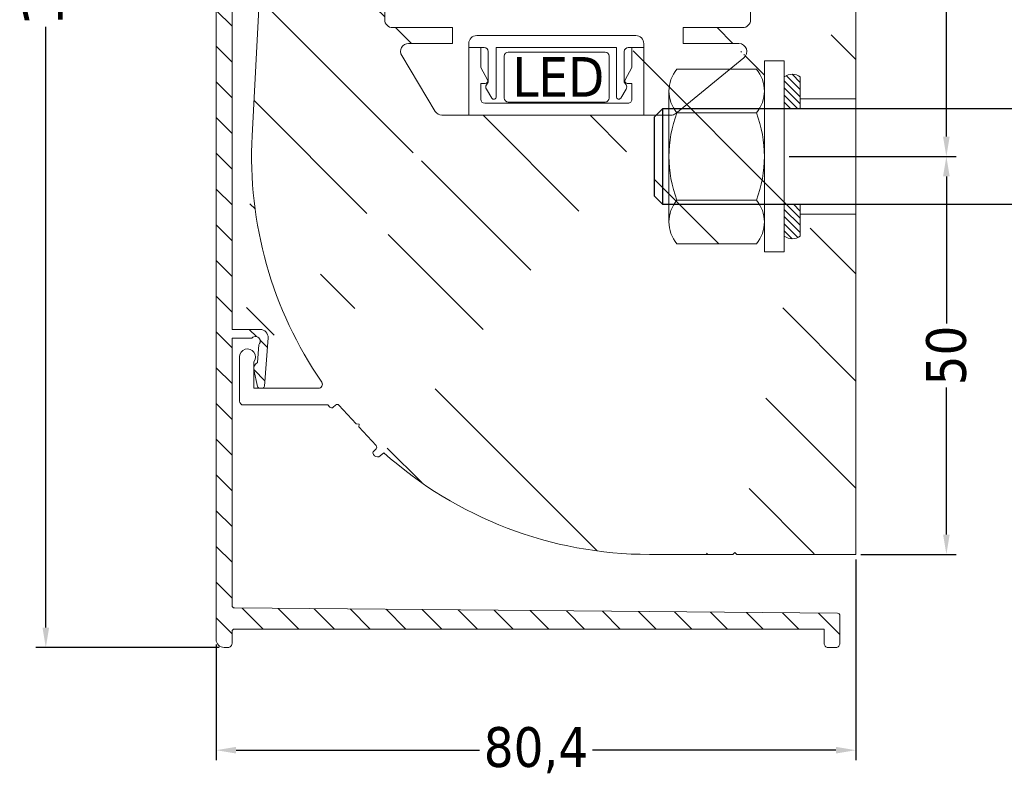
# Model space of a CAD drawing. Header units: millimetres. Extents: x -747 to 4940, y 2360 to 9272.
import ezdxf

# ---------------------------------------------------------------- set-up
doc = ezdxf.new("R2010")
doc.units = ezdxf.units.MM
doc.layers.get('0').update_dxf_attribs({"lineweight": 13})
for name, color, linetype, lineweight in [('CARTER INTERNO NINFA 166b', 8, 'Continuous', 9), ('FISSAGGIO M12', 213, 'Continuous', 9), ('GUARNIZIONI', 7, 'Continuous', 9), ('LED', 151, 'Continuous', 13), ('PROFILO NINFA 166', 8, 'Continuous', 9), ('QUOTE', 5, 'Continuous', 9)]:
    doc.layers.add(name, color=color, linetype=linetype, lineweight=lineweight)
doc.styles.get("Standard").update_dxf_attribs({"font": 'TAHOMA.TTF'})
doc.dimstyles.new('Annotativa millimetri', dxfattribs={"dimscale": 0, "dimtxt": 5, "dimasz": 2.5, "dimexe": 1.25, "dimexo": 0.625, "dimtad": 1, "dimtoh": 1, "dimdec": 1, "dimtxsty": 'Standard', "dimcen": 2.5, "dimclrd": 5, "dimclre": 5, "dimclrt": 7, "dimadec": 0, "dimazin": 0, "dimtfac": 1, "dimtdec": 1, "dimtmove": 0, "dimatfit": 3, "dimfxl": 0, "dimarcsym": 0})

# ---------------------------------------------------------------- blocks, each defined once
blk = doc.blocks.new('*D492')
at = {"layer": 'Defpoints', "color": 0}
for p in [(-607.1035125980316, 9056.76555185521), (-631.5159442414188, 8883.556270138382), (-609.103382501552, 8883.556270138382)]:
    blk.add_point(p, dxfattribs=at)
at = {"layer": 'QUOTE', "color": 5, "lineweight": -2}
for p, q in [((-607.7285125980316, 9056.76555185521), (-632.7659442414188, 9056.76555185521)), ((-631.5159442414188, 9054.26555185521), (-631.5159442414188, 8978.803410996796)), ((-631.5159442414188, 8886.056270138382), (-631.5159442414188, 8961.518410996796)), ((-609.728382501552, 8883.556270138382), (-632.7659442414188, 8883.556270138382))]:
    blk.add_line(p, q, dxfattribs=at)
at = {"layer": 'QUOTE', "color": 5}
for points in [[(-631.0992775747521, 9054.26555185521), (-631.9326109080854, 9054.26555185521), (-631.5159442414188, 9056.76555185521)], [(-631.9326109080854, 8886.056270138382), (-631.0992775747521, 8886.056270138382), (-631.5159442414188, 8883.556270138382)]]:
    blk.add_solid(points, dxfattribs=at)
at = {"layer": 'QUOTE', "color": 7, "insert": (-631.5159442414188, 8970.160910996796), "char_height": 5, "attachment_point": 5, "rotation": 90}
blk.add_mtext('173,2', dxfattribs=at)
blk = doc.blocks.new('*D494')
at = {"layer": 'Defpoints', "color": 0}
for p in [(-532.6904303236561, 9056.765558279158), (-536.6902189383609, 8945.239633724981), (-518.3142919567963, 8945.239633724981)]:
    blk.add_point(p, dxfattribs=at)
at = {"layer": 'QUOTE', "color": 5, "lineweight": -2}
for p, q in [((-532.0654303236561, 9056.765558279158), (-517.0642919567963, 9056.765558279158)), ((-518.3142919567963, 9054.265558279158), (-518.3142919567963, 8992.368857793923)), ((-518.3142919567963, 8947.739633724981), (-518.3142919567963, 8975.138857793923)), ((-536.0652189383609, 8945.239633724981), (-517.0642919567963, 8945.239633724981))]:
    blk.add_line(p, q, dxfattribs=at)
at = {"layer": 'QUOTE', "color": 5}
for points in [[(-517.8976252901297, 9054.265558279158), (-518.7309586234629, 9054.265558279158), (-518.3142919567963, 9056.765558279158)], [(-518.7309586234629, 8947.739633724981), (-517.8976252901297, 8947.739633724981), (-518.3142919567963, 8945.239633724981)]]:
    blk.add_solid(points, dxfattribs=at)
at = {"layer": 'QUOTE', "color": 7, "insert": (-518.3142919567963, 8983.753857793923), "char_height": 5, "attachment_point": 5, "rotation": 90}
blk.add_mtext('111,5', dxfattribs=at)
blk = doc.blocks.new('*D496')
at = {"layer": 'Defpoints', "color": 0}
for p in [(-529.6904303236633, 8895.23975925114), (-610.103382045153, 8884.556269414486), (-610.103382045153, 8870.64373144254)]:
    blk.add_point(p, dxfattribs=at)
at = {"layer": 'QUOTE', "color": 5, "lineweight": -2}
for p, q in [((-529.6904303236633, 8894.61475925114), (-529.6904303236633, 8869.39373144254)), ((-610.103382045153, 8883.931269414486), (-610.103382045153, 8869.39373144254)), ((-607.603382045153, 8870.64373144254), (-576.9844061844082, 8870.64373144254)), ((-532.1904303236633, 8870.64373144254), (-562.8094061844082, 8870.64373144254))]:
    blk.add_line(p, q, dxfattribs=at)
at = {"layer": 'QUOTE', "color": 5}
for points in [[(-607.603382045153, 8871.060398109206), (-607.603382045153, 8870.227064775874), (-610.103382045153, 8870.64373144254)], [(-532.1904303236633, 8870.227064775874), (-532.1904303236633, 8871.060398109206), (-529.6904303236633, 8870.64373144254)]]:
    blk.add_solid(points, dxfattribs=at)
at = {"layer": 'QUOTE', "color": 7, "insert": (-569.8969061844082, 8870.64373144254), "char_height": 5, "attachment_point": 5}
blk.add_mtext('80,4', dxfattribs=at)
blk = doc.blocks.new('*D497')
at = {"layer": 'Defpoints', "color": 0}
for p in [(-538.6902189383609, 8945.239759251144), (-529.6904303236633, 8895.23975925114), (-518.3142919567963, 8895.23975925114)]:
    blk.add_point(p, dxfattribs=at)
at = {"layer": 'QUOTE', "color": 5, "lineweight": -2}
for p, q in [((-538.0652189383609, 8945.239759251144), (-517.0642919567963, 8945.239759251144)), ((-518.3142919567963, 8942.739759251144), (-518.3142919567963, 8924.272259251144)), ((-518.3142919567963, 8897.73975925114), (-518.3142919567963, 8916.207259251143)), ((-529.0654303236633, 8895.23975925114), (-517.0642919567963, 8895.23975925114))]:
    blk.add_line(p, q, dxfattribs=at)
at = {"layer": 'QUOTE', "color": 5}
for points in [[(-517.8976252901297, 8942.739759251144), (-518.7309586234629, 8942.739759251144), (-518.3142919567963, 8945.239759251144)], [(-518.7309586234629, 8897.73975925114), (-517.8976252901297, 8897.73975925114), (-518.3142919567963, 8895.23975925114)]]:
    blk.add_solid(points, dxfattribs=at)
at = {"layer": 'QUOTE', "color": 7, "insert": (-518.3142919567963, 8920.239759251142), "char_height": 5, "attachment_point": 5, "rotation": 90}
blk.add_mtext('50', dxfattribs=at)

msp = doc.modelspace()

# ---------------------------------------------------------------- hatches: boundary and pattern name
h = msp.add_hatch()
h.set_pattern_fill('ANSI31', color=256, scale=0.2, angle=180, style=0)
h.set_pattern_definition([(135, (-904.334954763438, 10503.99724008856), (0.4490128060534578, 0.4490128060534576), [])])
edge = h.paths.add_edge_path()
edge.add_line((-536.6902189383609, 8952.48975925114), (-536.6902189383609, 8951.23963372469))
edge.add_line((-536.6902189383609, 8951.23963372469), (-538.6902189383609, 8951.23963372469))
edge.add_line((-538.6902189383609, 8951.23963372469), (-538.6902189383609, 8955.23963372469))
edge.add_arc((-537.69021893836, 8953.878229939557), 1.689206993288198, 53.70138050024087, 126.29861949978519, ccw=False)
edge.add_line((-536.69021893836, 8955.23963372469), (-536.6902189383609, 8952.48975925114))
edge.add_line((-536.6902189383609, 8937.98975925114), (-536.6902189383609, 8939.23963372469))
edge.add_line((-536.6902189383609, 8939.23963372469), (-538.6902189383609, 8939.23963372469))
edge.add_line((-538.6902189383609, 8939.23963372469), (-538.6902189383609, 8935.23963372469))
edge.add_arc((-537.69021893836, 8936.601037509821), 1.689206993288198, 233.7013805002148, 306.2986194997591)
edge.add_line((-536.69021893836, 8935.23963372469), (-536.6902189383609, 8937.989759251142))
at = {"layer": 'CARTER INTERNO NINFA 166b'}
h = msp.add_hatch(dxfattribs=at)
h.set_pattern_fill('ANSI31', color=256, angle=180, style=0)
h.set_pattern_definition([(135, (-1359.510253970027, 9677.081009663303), (2.245064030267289, 2.245064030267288), [])])
edge = h.paths.add_edge_path()
edge.add_arc((-532.1904309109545, 8884.056269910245), 0.4999999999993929, -90.00002614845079, 1.3108058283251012e-07, ccw=False)
edge.add_line((-532.1904311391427, 8883.556269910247), (-533.19031881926, 8883.556270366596))
edge.add_arc((-533.1903188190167, 8884.056268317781), 0.4999979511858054, 179.9997732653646, 269.9999999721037, ccw=False)
edge.add_line((-533.6903167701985, 8884.056270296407), (-533.6903167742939, 8885.856244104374))
edge.add_line((-533.6903167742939, 8885.856244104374), (-607.8034956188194, 8885.856269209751))
edge.add_arc((-607.8034957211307, 8885.556269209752), 0.2999999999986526, 89.99998045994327, 179.9999999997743)
edge.add_line((-608.1034957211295, 8885.556269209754), (-608.103495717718, 8884.05626991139))
edge.add_arc((-608.6034957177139, 8884.056269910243), 0.4999999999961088, -90.00002614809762, 1.3145688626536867e-07, ccw=False)
edge.add_line((-608.6034959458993, 8883.556269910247), (-609.1033823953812, 8883.556270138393))
edge.add_arc((-609.1033819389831, 8884.556270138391), 0.9999999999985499, 180.000041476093, 269.9999738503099, ccw=False)
edge.add_line((-610.1033819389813, 8884.556269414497), (-610.1035043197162, 9053.765549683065))
edge.add_arc((-607.1035022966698, 9053.765549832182), 3.000002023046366, 90.000196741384, 180.0000028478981, ccw=False)
edge.add_line((-607.1035125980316, 9056.76555185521), (-571.0612884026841, 9056.76563889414))
edge.add_arc((-571.0612884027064, 9056.265638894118), 0.5000000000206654, -3.2285950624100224e-05, 89.99999999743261, ccw=False)
edge.add_line((-570.5612884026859, 9056.26563861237), (-570.5612893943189, 9054.505204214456))
edge.add_arc((-570.91128804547, 9054.505204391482), 0.3499986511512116, 270.00002896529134, 359.9999710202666, ccw=False)
edge.add_line((-570.9112878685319, 9054.15520574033), (-571.1612863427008, 9054.155205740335))
edge.add_arc((-571.1612862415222, 9054.255205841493), 0.1000001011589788, 180.0000579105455, 269.99994202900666, ccw=False)
edge.add_line((-571.2612863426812, 9054.255205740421), (-571.2612863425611, 9055.05466321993))
edge.add_arc((-571.6112864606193, 9055.054663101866), 0.3500001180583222, 1.93269364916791e-05, 89.99998070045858)
edge.add_line((-571.6112863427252, 9055.404663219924), (-572.4113016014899, 9055.404663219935))
edge.add_arc((-572.4113014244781, 9055.054663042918), 0.3500001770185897, 90.00002897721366, 179.9999710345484)
edge.add_line((-572.7613016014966, 9055.054663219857), (-572.7613016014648, 9050.254663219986))
edge.add_arc((-572.4113014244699, 9050.254663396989), 0.3500001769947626, 180.0000289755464, 269.9999709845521)
edge.add_line((-572.4113016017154, 9049.904663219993), (-571.6112863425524, 9049.904663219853))
edge.add_arc((-571.6112864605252, 9050.254663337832), 0.35000011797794, 270.0000193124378, 359.9999806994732)
edge.add_line((-571.2612863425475, 9050.254663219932), (-571.2612863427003, 9051.054120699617))
edge.add_arc((-571.161286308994, 9051.054120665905), 0.1000000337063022, 90.0000193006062, 179.9999806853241, ccw=False)
edge.add_line((-571.1612863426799, 9051.154120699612), (-570.91128786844, 9051.15412069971))
edge.add_arc((-570.9112880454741, 9050.804122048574), 0.3499986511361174, 2.896550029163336e-05, 89.99997101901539, ccw=False)
edge.add_line((-570.561289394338, 9050.804122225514), (-570.5612883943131, 9049.204663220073))
edge.add_arc((-571.061288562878, 9049.204663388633), 0.5000001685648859, 270.00001931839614, 359.99998068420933, ccw=False)
edge.add_line((-571.0612883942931, 9048.704663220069), (-573.4613016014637, 9048.70466321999))
edge.add_arc((-573.4613014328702, 9049.20466338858), 0.5000001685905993, 180.0000193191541, 269.9999806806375, ccw=False)
edge.add_line((-573.961301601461, 9049.204663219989), (-573.9613016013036, 9054.765638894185))
edge.add_line((-573.9613016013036, 9054.765638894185), (-589.2575585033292, 9054.765598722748))
edge.add_line((-589.2575585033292, 9054.765598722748), (-589.4574044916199, 9054.965595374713))
edge.add_line((-589.4574044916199, 9054.965595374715), (-589.6574044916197, 9054.765595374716))
edge.add_line((-589.6574044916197, 9054.765595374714), (-591.4074044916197, 9054.765595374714))
edge.add_line((-591.4074044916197, 9054.765595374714), (-591.7074044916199, 9055.065595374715))
edge.add_line((-591.7074044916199, 9055.065595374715), (-592.0076065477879, 9054.7655915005))
edge.add_line((-592.0076065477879, 9054.7655915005), (-607.1035073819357, 9054.765551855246))
edge.add_arc((-607.1035039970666, 9053.765551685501), 1.000000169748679, 90.00019393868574, 179.9683385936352)
edge.add_line((-608.1035040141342, 9053.766104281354), (-608.103457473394, 9005.442578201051))
edge.add_line((-608.103457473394, 9005.442578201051), (-604.5752521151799, 9005.442578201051))
edge.add_arc((-604.5752521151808, 9004.442578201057), 0.9999999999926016, -4.240576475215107, 89.99999999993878, ccw=False)
edge.add_line((-603.57798975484, 9004.368633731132), (-604.0264512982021, 8998.320394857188))
edge.add_arc((-604.3256300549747, 8998.342578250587), 0.300000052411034, 270.0000092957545, 355.7594142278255, ccw=False)
edge.add_line((-604.3256300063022, 8998.042578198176), (-604.6041109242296, 8998.042578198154))
edge.add_arc((-604.6041109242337, 8998.342578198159), 0.3000000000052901, 192.0684800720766, 270.0000000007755, ccw=False)
edge.add_line((-604.8974804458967, 8998.279854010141), (-605.3458141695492, 9000.376771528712))
edge.add_arc((-604.5634951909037, 9000.5440362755), 0.8000002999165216, 115.75944039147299, 192.068493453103, ccw=False)
edge.add_line((-604.9111702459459, 9001.264537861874), (-604.7440648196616, 9003.51822839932))
edge.add_arc((-605.1597213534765, 9003.950936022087), 0.6000052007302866, 313.8485794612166, 499.2521513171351)
edge.add_line((-605.6142789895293, 9004.342578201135), (-608.1034957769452, 9004.34257820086))
edge.add_line((-608.1034957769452, 9004.34257820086), (-608.1034875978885, 8923.518916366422))
edge.add_line((-608.1034875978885, 8923.51891636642), (-604.575252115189, 8923.518916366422))
edge.add_arc((-604.5752521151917, 8922.518916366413), 1.000000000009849, -4.240576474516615, 89.99999999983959, ccw=False)
edge.add_line((-603.5779897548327, 8922.444971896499), (-604.0264512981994, 8916.39673302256))
edge.add_arc((-604.325630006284, 8916.418916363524), 0.2999999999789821, 269.99999999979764, 355.75942352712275, ccw=False)
edge.add_line((-604.3256300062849, 8916.118916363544), (-604.6041109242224, 8916.11891636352))
edge.add_arc((-604.6041105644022, 8916.418916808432), 0.3000004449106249, 192.0685487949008, 269.9999312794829, ccw=False)
edge.add_line((-604.897480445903, 8916.356192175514), (-605.3458141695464, 8918.45310969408))
edge.add_arc((-604.5634953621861, 8918.62037452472), 0.8000001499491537, 115.75943195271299, 192.068501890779, ccw=False)
edge.add_line((-604.911170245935, 8919.340876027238), (-604.7440648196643, 8921.594566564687))
edge.add_arc((-605.1597213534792, 8922.02727418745), 0.6000052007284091, 313.8485794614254, 499.2521513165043)
edge.add_line((-605.6142789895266, 8922.418916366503), (-608.103495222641, 8922.41891636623))
edge.add_line((-608.103495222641, 8922.418916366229), (-608.1034916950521, 8888.81177934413))
edge.add_arc((-607.8034916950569, 8888.811779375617), 0.2999999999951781, 180.0000060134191, 269.5000000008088)
edge.add_line((-607.8061096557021, 8888.511790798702), (-531.9878129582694, 8887.854497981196))
edge.add_arc((-531.9904309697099, 8887.554509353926), 0.3000000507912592, 9.61711788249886e-06, 89.49999038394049, ccw=False)
edge.add_line((-531.6904309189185, 8887.55450940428), (-531.690430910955, 8884.05626991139))
at = {"layer": 'PROFILO NINFA 166'}
h = msp.add_hatch(dxfattribs=at)
h.set_pattern_fill('ANSI31', color=256, scale=3, angle=180, style=0)
h.set_pattern_definition([(135, (-904.334954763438, 10503.99724008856), (6.735192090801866, 6.735192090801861), [])])
edge = h.paths.add_edge_path()
edge.add_line((-531.8904303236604, 9041.71136479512), (-529.6904303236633, 9041.71136479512))
edge.add_line((-531.8904303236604, 9046.55217893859), (-531.8904303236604, 9041.71136479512))
edge.add_line((-531.8858726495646, 9046.60427339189), (-531.8904303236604, 9046.55217893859))
edge.add_line((-531.7772849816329, 9047.220104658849), (-531.8858726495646, 9046.604273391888))
edge.add_line((-531.7742305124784, 9047.302193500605), (-531.7772849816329, 9047.220104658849))
edge.add_line((-531.8747743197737, 9048.308258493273), (-531.7742305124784, 9047.302193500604))
edge.add_arc((-532.1732873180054, 9048.278425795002), 0.2999999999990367, 5.70705813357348, 90.00000000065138)
edge.add_line((-540.4326271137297, 9048.578425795), (-532.173287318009, 9048.578425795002))
edge.add_arc((-540.432627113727, 9048.278425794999), 0.3000000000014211, 90.00000000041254, 174.2929418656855)
edge.add_line((-540.8316839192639, 9047.302193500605), (-540.7311401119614, 9048.308258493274))
edge.add_line((-540.8286294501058, 9047.220104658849), (-540.8316839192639, 9047.302193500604))
edge.add_line((-540.7200417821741, 9046.60427339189), (-540.8286294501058, 9047.220104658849))
edge.add_line((-540.7154841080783, 9046.552178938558), (-540.7200417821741, 9046.60427339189))
edge.add_line((-540.7154841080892, 9041.711364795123), (-540.7154841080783, 9046.552178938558))
edge.add_line((-542.9154841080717, 9041.711364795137), (-540.7154841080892, 9041.711364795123))
edge.add_line((-551.4172683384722, 8959.426905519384), (-551.4172683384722, 8961.426905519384))
edge.add_line((-536.69021893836, 8955.23963372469), (-536.6902189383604, 8952.48975925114))
edge.add_arc((-537.69021893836, 8953.878229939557), 1.689206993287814, 53.70138050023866, 126.2986194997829)
edge.add_line((-538.6902189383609, 8955.23963372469), (-538.6902189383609, 8957.239759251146))
edge.add_line((-538.6902189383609, 8957.239759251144), (-541.1902189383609, 8957.239759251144))
edge.add_line((-541.1902189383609, 8957.239759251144), (-541.1902189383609, 8953.466878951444))
edge.add_arc((-545.450635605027, 8953.466875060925), 4.260416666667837, 5.232455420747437e-05, 40.06798704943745)
edge.add_line((-545.5285038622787, 8956.209288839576), (-542.1902189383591, 8956.209288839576))
edge.add_line((-545.5285038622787, 8956.209288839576), (-543.7604598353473, 8957.652149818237))
edge.add_line((-543.9171978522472, 8986.378731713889), (-542.9171823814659, 8986.878739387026))
edge.add_line((-543.9171978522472, 8985.878731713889), (-543.9171978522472, 8986.378731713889))
edge.add_line((-542.9171989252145, 8985.878741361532), (-543.9171978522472, 8985.878731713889))
edge.add_line((-542.9172683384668, 8962.42690262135), (-542.9171989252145, 8985.878741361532))
edge.add_arc((-543.9172683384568, 8962.426905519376), 0.9999999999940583, 269.9999999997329, 359.9998339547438)
edge.add_arc((-544.3927205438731, 8958.42690551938), 1.000000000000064, 309.2171111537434, 449.9999999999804)
edge.add_line((-536.6902189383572, 8952.48975925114), (-529.6904303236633, 8952.48975925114))
edge.add_line((-551.4172683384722, 8961.426905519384), (-543.9172683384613, 8961.426905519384))
edge.add_line((-544.3927205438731, 8959.42690551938), (-551.4172683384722, 8959.426905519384))
edge.add_line((-529.6904303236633, 9041.71136479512), (-529.6904303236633, 8952.48975925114))
edge.add_line((-542.9171823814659, 8986.878739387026), (-542.9154841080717, 9041.711364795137))
h = msp.add_hatch(dxfattribs=at)
h.set_pattern_fill('ANSI31', color=256, scale=3, angle=180, style=0)
h.set_pattern_definition([(135, (-904.334954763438, 10503.99724008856), (6.735192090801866, 6.735192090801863), [])])
edge = h.paths.add_edge_path()
edge.add_line((-601.9995708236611, 9046.02296677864), (-598.2495716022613, 9046.022967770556))
edge.add_line((-601.9995708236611, 9016.241874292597), (-601.9995708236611, 9046.02296677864))
edge.add_line((-602.0002532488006, 9016.215759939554), (-601.9995708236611, 9016.241874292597))
edge.add_line((-602.950712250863, 8998.042578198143), (-602.0002532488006, 9016.215759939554))
edge.add_line((-605.363495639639, 8998.042578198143), (-602.950712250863, 8998.042578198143))
edge.add_line((-605.3634956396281, 9001.382292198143), (-605.363495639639, 8998.042578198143))
edge.add_arc((-606.1634956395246, 9001.98229219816), 0.9999999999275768, -36.86989765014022, 180.0000000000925, ccw=False)
edge.add_line((-607.1634956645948, 8996.439783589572), (-607.1634956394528, 9001.982292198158))
edge.add_arc((-606.6634954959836, 8996.43978375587), 0.500000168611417, 180.0000190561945, 269.9999806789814, ccw=False)
edge.add_line((-603.0606885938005, 8995.939783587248), (-606.6634956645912, 8995.939783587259))
edge.add_arc((-589.4171945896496, 9045.522971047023), 0.4999999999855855, 1.4266222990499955e-05, 90.0000224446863, ccw=False)
edge.add_line((-593.4995708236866, 9046.0229685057), (-589.4171947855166, 9046.022971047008))
edge.add_line((-593.4995708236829, 9046.522968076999), (-593.4995708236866, 9046.022968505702))
edge.add_arc((-593.9995708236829, 9046.522968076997), 0.5000000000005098, 1.6257217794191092e-10, 89.99999999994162, ccw=False)
edge.add_line((-594.4995708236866, 9047.022968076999), (-593.9995708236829, 9047.022968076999))
edge.add_line((-594.4995708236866, 9046.022968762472), (-594.4995708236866, 9047.022968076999))
edge.add_line((-597.7495699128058, 9046.022967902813), (-594.4995708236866, 9046.022968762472))
edge.add_line((-597.9995708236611, 9045.772966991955), (-597.7495699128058, 9046.022967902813))
edge.add_line((-598.2495716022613, 9046.022967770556), (-597.9995708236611, 9045.772966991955))
edge.add_arc((-581.7230430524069, 8951.426906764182), 1.00000124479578, 210.9588446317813, 269.9999596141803, ccw=False)
edge.add_line((-586.7797583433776, 8957.91248388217), (-582.5805811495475, 8950.91248388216))
edge.add_arc((-585.922220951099, 8958.42690551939), 0.9999999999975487, 89.99999999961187, 210.9588042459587, ccw=False)
edge.add_line((-580.4036570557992, 8959.426905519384), (-585.9222209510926, 8959.426905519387))
edge.add_line((-580.4036570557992, 8961.426905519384), (-580.4036570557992, 8959.426905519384))
edge.add_line((-587.9171736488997, 8961.426905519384), (-580.4036570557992, 8961.426905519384))
edge.add_arc((-587.9171736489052, 8962.426905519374), 0.9999999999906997, 180.0000166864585, 270.0000000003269, ccw=False)
edge.add_line((-588.917180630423, 8985.878731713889), (-588.9171736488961, 8962.426905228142))
edge.add_line((-587.9171808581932, 8985.878731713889), (-588.917180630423, 8985.878731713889))
edge.add_line((-587.9171808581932, 8986.378731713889), (-587.9171808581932, 8985.878731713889))
edge.add_line((-588.9171810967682, 8986.878731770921), (-587.9171808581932, 8986.378731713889))
edge.add_line((-605.3634956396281, 8919.458630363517), (-605.363495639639, 8916.11891636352))
edge.add_arc((-606.1634956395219, 8920.05863036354), 0.9999999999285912, -36.86989765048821, 180.0000000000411, ccw=False)
edge.add_line((-607.1634956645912, 8914.516121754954), (-607.163495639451, 8920.05863036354))
edge.add_arc((-606.6634955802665, 8914.516121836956), 0.5000000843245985, 180.0000093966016, 269.9999903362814, ccw=False)
edge.add_arc((-597.2504266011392, 8916.618916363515), 0.4999999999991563, -89.99999999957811, 34.52385866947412, ccw=False)
edge.add_line((-595.8068524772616, 8913.753266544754), (-596.0489593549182, 8914.016121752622))
edge.add_arc((-595.5861903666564, 8913.956510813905), 0.2999999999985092, 222.6471037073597, 312.6471037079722, ccw=False)
edge.add_line((-595.0887299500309, 8914.006841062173), (-595.3829460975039, 8913.735848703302))
edge.add_arc((-594.8854856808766, 8913.786178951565), 0.3000000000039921, 42.64710370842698, 132.6471037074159, ccw=False)
edge.add_line((-592.4968846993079, 8911.635694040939), (-594.6648235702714, 8913.989423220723))
edge.add_line((-592.1436293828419, 8911.621179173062), (-592.4968846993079, 8911.635694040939))
edge.add_line((-592.1581442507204, 8911.267923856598), (-592.1436293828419, 8911.621179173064))
edge.add_line((-589.9902053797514, 8908.914194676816), (-592.1581442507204, 8911.267923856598))
edge.add_arc((-590.2108674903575, 8908.710950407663), 0.3000000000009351, -47.35289629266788, 42.647103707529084, ccw=False)
edge.add_line((-590.3018393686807, 8908.219295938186), (-590.0076232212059, 8908.490288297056))
edge.add_arc((-590.0985949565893, 8907.99863382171), 0.3000001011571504, 132.6471230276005, 222.6470843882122, ccw=False)
edge.add_line((-590.1837610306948, 8907.648281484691), (-590.3192572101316, 8907.795389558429))
edge.add_arc((-589.815990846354, 8907.987021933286), 0.5000000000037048, 222.6471037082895, 312.64710370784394, ccw=False)
edge.add_line((-589.0366195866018, 8908.02510161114), (-589.4772503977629, 8907.619251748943))
edge.add_line((-605.363495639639, 8916.11891636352), (-597.2504266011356, 8916.118916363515))
edge.add_line((-596.0489593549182, 8914.016121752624), (-606.6634956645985, 8914.016121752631))
edge.add_arc((-555.6439226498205, 8945.239772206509), 50.00004515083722, 177.0061709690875, 214.523841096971, ccw=False)
edge.add_line((-581.7230437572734, 8950.426905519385), (-554.8003968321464, 8950.426905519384))
edge.add_arc((-555.643956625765, 8945.239785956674), 50.00002670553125, 228.0984337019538, 269.9999863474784, ccw=False)
edge.add_line((-605.5757260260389, 8947.851194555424), (-603.0606885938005, 8995.939783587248))
edge.add_line((-588.9171945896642, 9045.522971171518), (-588.9171810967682, 8986.878731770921))
edge.add_line((-529.6904303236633, 8937.98975925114), (-529.6904303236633, 8895.23975925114))
edge.add_line((-545.1472133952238, 8895.239759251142), (-555.6439685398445, 8895.239759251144))
edge.add_line((-544.8972133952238, 8895.489759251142), (-545.1472133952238, 8895.239759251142))
edge.add_line((-544.6472133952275, 8895.239759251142), (-544.8972133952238, 8895.489759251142))
edge.add_line((-529.6904303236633, 8895.23975925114), (-544.6472133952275, 8895.239759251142))
edge.add_line((-536.6902189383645, 8937.98975925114), (-529.6904303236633, 8937.98975925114))
edge.add_arc((-537.69021893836, 8936.601037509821), 1.689206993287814, 233.7013805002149, 306.2986194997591)
edge.add_line((-536.69021893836, 8935.23963372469), (-536.69021893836, 8937.989759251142))
edge.add_line((-541.1902189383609, 8937.0123884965), (-541.1902189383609, 8933.239759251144))
edge.add_line((-541.1902189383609, 8933.239759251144), (-538.6902189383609, 8933.239759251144))
edge.add_line((-538.6902189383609, 8933.239759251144), (-538.6902189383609, 8935.239633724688))
edge.add_arc((-545.450635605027, 8937.01239238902), 4.260416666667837, 319.93201295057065, 359.9999476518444, ccw=False)
edge.add_line((-542.1902189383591, 8934.26997861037), (-552.1902189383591, 8934.26997861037))
edge.add_arc((-548.9298022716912, 8937.01239238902), 4.260416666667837, 179.9999999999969, 220.0679870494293, ccw=False)
edge.add_line((-553.1902189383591, 8937.012391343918), (-553.1902189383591, 8939.23963372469))
edge.add_line((-553.9876686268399, 8939.23963372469), (-553.1902189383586, 8939.23963372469))
edge.add_line((-553.9876686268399, 8939.23963372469), (-554.9876686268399, 8940.23963372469))
edge.add_line((-554.9876686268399, 8940.23963372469), (-554.9876686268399, 8950.23963372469))
edge.add_line((-554.9876686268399, 8950.23963372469), (-554.8003968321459, 8950.426905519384))

# ---------------------------------------------------------------- linework, layer by layer
at = {"layer": 'CARTER INTERNO NINFA 166b'}
msp.add_lwpolyline([(-608.1034957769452, 9004.34257820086), (-608.1034875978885, 8923.51891636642), (-604.575252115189, 8923.518916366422, -0.4360611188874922), (-603.5779897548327, 8922.444971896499), (-604.0264512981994, 8916.396733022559, -0.3926983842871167), (-604.3256300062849, 8916.118916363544), (-604.6041109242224, 8916.11891636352, -0.3537816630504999), (-604.897480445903, 8916.356192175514), (-605.3458141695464, 8918.45310969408, -0.3458367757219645), (-604.911170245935, 8919.340876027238), (-604.7440648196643, 8921.594566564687, 1.04830287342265), (-605.6142789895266, 8922.418916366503), (-608.103495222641, 8922.418916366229), (-608.1034916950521, 8888.81177934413, 0.411659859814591), (-607.8061096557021, 8888.511790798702), (-531.9878129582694, 8887.854497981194, -0.4116597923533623), (-531.6904309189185, 8887.55450940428), (-531.690430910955, 8884.056269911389, -0.4142136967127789), (-532.1904311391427, 8883.556269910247), (-533.19031881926, 8883.556270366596, -0.4142147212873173), (-533.6903167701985, 8884.056270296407), (-533.6903167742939, 8885.856244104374), (-607.8034956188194, 8885.856269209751, 0.4142136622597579), (-608.1034957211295, 8885.556269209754), (-608.103495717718, 8884.056269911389, -0.414213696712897), (-608.6034959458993, 8883.556269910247), (-609.1033823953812, 8883.556270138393, -0.4142132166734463), (-610.1033819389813, 8884.556269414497), (-610.1035043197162, 9053.765549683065, -0.4142125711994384)], format="xyb", dxfattribs=at)
at = {"layer": 'FISSAGGIO M12'}
for p, q in [((-552.1902189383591, 8956.209288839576), (-542.1902189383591, 8956.209288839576)), ((-553.1902189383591, 8937.012391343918), (-553.1902189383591, 8953.466874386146)), ((-541.1902189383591, 8953.466873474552), (-541.1902189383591, 8937.012388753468)), ((-542.1902189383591, 8950.724461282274), (-552.1902189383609, 8950.724461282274)), ((-542.1902189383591, 8939.754806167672), (-552.1902189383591, 8939.75480616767)), ((-542.1902189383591, 8934.26997861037), (-552.1902189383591, 8934.26997861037))]:
    msp.add_line(p, q, dxfattribs=at)
msp.add_lwpolyline([(-538.6902189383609, 8957.239759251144), (-541.1902189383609, 8957.239759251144), (-541.1902189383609, 8933.239759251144), (-538.6902189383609, 8933.239759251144)], close=True, dxfattribs=at)
at = {"layer": 'FISSAGGIO M12', "linetype": 'ByBlock', "lineweight": -2}
msp.add_lwpolyline([(-554.9876686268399, 8950.23963372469), (-553.9876686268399, 8951.23963372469), (-553.9876686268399, 8939.23963372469), (-554.9876686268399, 8940.23963372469)], close=True, dxfattribs=at)
for points in [[(-415.9876686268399, 8951.23963372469), (-553.9876686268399, 8951.23963372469)], [(-553.9876686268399, 8939.23963372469), (-415.9876686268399, 8939.23963372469)]]:
    msp.add_lwpolyline(points, dxfattribs=at)
at = {"layer": 'FISSAGGIO M12'}
for centre, radius, start, end in [((-548.9298022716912, 8953.466875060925), 4.260416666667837, 139.9320129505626, 220.0679870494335), ((-545.450635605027, 8953.466875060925), 4.260416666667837, 319.9320129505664, 40.06798704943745), ((-537.6485522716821, 8945.239633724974), 15.54166666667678, 159.3345218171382, 200.6654781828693), ((-556.731885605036, 8945.239633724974), 15.54166666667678, 339.3345218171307, 20.66547818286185), ((-548.9298022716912, 8937.01239238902), 4.260416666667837, 139.9320129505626, 220.0679870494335), ((-545.450635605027, 8937.01239238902), 4.260416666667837, 319.9320129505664, 40.06798704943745)]:
    msp.add_arc(centre, radius, start, end, dxfattribs=at)
at = {"layer": 'GUARNIZIONI', "color": 0}
for points in [[(-536.6902189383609, 8952.48975925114), (-536.6902189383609, 8951.23963372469), (-538.6902189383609, 8951.23963372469), (-538.6902189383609, 8955.23963372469, -0.3278032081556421), (-536.69021893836, 8955.23963372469), (-536.6902189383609, 8952.48975925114)], [(-536.6902189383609, 8937.98975925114), (-536.6902189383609, 8939.23963372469), (-538.6902189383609, 8939.23963372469), (-538.6902189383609, 8935.23963372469, 0.3278032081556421), (-536.69021893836, 8935.23963372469), (-536.6902189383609, 8937.98975925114)]]:
    msp.add_lwpolyline(points, format="xyb", dxfattribs=at)
at = {"layer": 'LED'}
for points in [[(-559.7950265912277, 8952.741506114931, 0.75899124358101), (-559.2384370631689, 8952.586065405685), (-558.559866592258, 8953.706197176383, 0.2890833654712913), (-558.5695523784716, 8954.239685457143), (-558.7966904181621, 8954.585634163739), (-558.7966904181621, 8958.426905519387, -0.414213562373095), (-558.2966904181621, 8958.926905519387), (-556.346690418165, 8958.926905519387), (-556.3466904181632, 8959.426905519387, 0.4142135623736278), (-557.3466904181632, 8960.426905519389), (-577.3466904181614, 8960.426905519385, 0.414213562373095), (-578.3466904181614, 8959.426905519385), (-578.3466904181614, 8958.926905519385), (-576.3966904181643, 8958.926905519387, -0.414213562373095), (-575.8966904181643, 8958.426905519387), (-575.8966904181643, 8954.585634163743), (-576.123828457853, 8954.239685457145, 0.2890833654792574), (-576.1335142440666, 8953.706197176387), (-575.4549437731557, 8952.586065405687, 0.7589912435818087), (-574.898354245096, 8952.741506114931), (-574.8983542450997, 8958.926905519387), (-559.7950265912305, 8958.926905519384)], [(-558.689164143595, 8954.86965456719), (-557.8466904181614, 8956.426905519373), (-557.8466904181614, 8958.926905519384), (-556.3466904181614, 8958.926905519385), (-556.3466904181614, 8950.426905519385), (-578.3466904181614, 8950.426905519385), (-578.3466904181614, 8958.926905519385), (-576.8466904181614, 8958.926905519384), (-576.8466904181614, 8956.426905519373), (-576.0042166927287, 8954.869654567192, -0.5681564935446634), (-576.268077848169, 8954.426905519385), (-576.8466904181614, 8954.426905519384), (-576.8466904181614, 8952.426905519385, 0.414213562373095), (-576.3466904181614, 8951.926905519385), (-558.3466904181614, 8951.926905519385, 0.4142135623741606), (-557.8466904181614, 8952.426905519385), (-557.8466904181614, 8954.426905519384), (-558.4253029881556, 8954.426905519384, -0.5681564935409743)], [(-573.3830966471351, 8952.084598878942), (-561.2087604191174, 8952.084598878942, 0.414213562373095), (-560.7087604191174, 8952.584598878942), (-560.7087604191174, 8957.862845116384, 0.414213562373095), (-561.2087604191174, 8958.362845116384), (-573.3830966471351, 8958.362845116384, 0.414213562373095), (-573.8830966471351, 8957.862845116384), (-573.8830966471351, 8952.584598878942, 0.414213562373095)]]:
    msp.add_lwpolyline(points, format="xyb", close=True, dxfattribs=at)
at = {"layer": 'PROFILO NINFA 166'}
for p, q in [((-536.6902189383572, 8952.48975925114), (-529.6904303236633, 8952.48975925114)), ((-536.6902189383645, 8937.98975925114), (-529.6904303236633, 8937.98975925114))]:
    msp.add_line(p, q, dxfattribs=at)
for points in [[(-529.6904303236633, 9041.71136479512), (-529.6904303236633, 8895.23975925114), (-544.6472133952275, 8895.239759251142), (-544.8972133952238, 8895.489759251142), (-545.1472133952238, 8895.239759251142), (-555.6439685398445, 8895.239759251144, -0.1848947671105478), (-589.0366195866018, 8908.02510161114), (-589.4772503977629, 8907.619251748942, -0.4142135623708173), (-590.1837610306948, 8907.648281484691), (-590.3192572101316, 8907.79538955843, -0.4142133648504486), (-590.3018393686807, 8908.219295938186), (-590.0076232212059, 8908.490288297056, 0.4142135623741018), (-589.9902053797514, 8908.914194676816), (-592.1581442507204, 8911.267923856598), (-592.1436293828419, 8911.621179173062), (-592.4968846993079, 8911.635694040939), (-594.6648235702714, 8913.989423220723, 0.4142135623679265), (-595.0887299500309, 8914.006841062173), (-595.3829460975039, 8913.735848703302, -0.4142135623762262), (-595.8068524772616, 8913.753266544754), (-596.0489593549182, 8914.016121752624), (-606.6634956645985, 8914.016121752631, -0.414213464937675), (-607.1634956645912, 8914.516121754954), (-607.163495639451, 8920.05863036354, -1.387425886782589), (-605.3634956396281, 8919.458630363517), (-605.363495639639, 8916.11891636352), (-597.2504266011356, 8916.118916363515, 0.6039759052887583), (-596.8384814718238, 8916.902291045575, -0.1651798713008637), (-605.5757260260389, 8947.851194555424), (-603.0606885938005, 8995.939783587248)], [(-588.917180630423, 8985.878731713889), (-588.9171736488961, 8962.426905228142, 0.4142134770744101), (-587.9171736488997, 8961.426905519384), (-580.4036570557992, 8961.426905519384), (-580.4036570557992, 8959.426905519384), (-585.9222209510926, 8959.426905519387, 0.5829419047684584), (-586.7797583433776, 8957.91248388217), (-582.5805811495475, 8950.91248388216, 0.263469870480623), (-581.7230437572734, 8950.426905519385), (-552.9703370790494, 8950.426905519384, 0.1728068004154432), (-552.3380763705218, 8950.65214981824), (-543.7604598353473, 8957.652149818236, 0.7053105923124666), (-544.3927205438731, 8959.42690551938), (-551.4172683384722, 8959.426905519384), (-551.4172683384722, 8961.426905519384), (-543.9172683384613, 8961.426905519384, 0.414212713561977), (-542.9172683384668, 8962.42690262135), (-542.9171989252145, 8985.878741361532)]]:
    msp.add_lwpolyline(points, format="xyb", dxfattribs=at)

# ---------------------------------------------------------------- texts
at = {"layer": 'LED', "insert": (-572.8694651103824, 8957.737554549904), "char_height": 2.5, "width": 12.17433622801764, "attachment_point": 1}
msp.add_mtext('{\\H2x;LED}', dxfattribs=at)

# ---------------------------------------------------------------- dimensions: what is measured, and where the dimension line sits
at = {"layer": 'QUOTE'}
for base, p1, p2, angle, picture, middle in [((-631.5159442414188, 8883.556270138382), (-607.1035125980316, 9056.76555185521), (-609.103382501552, 8883.556270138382), 89.99999999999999, '*D492', (-631.5159442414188, 8970.160910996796)), ((-518.3142919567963, 8895.23975925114), (-538.6902189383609, 8945.239759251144), (-529.6904303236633, 8895.23975925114), 89.99999999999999, '*D497', (-518.3142919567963, 8920.239759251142)), ((-610.103382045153, 8870.64373144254), (-529.6904303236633, 8895.23975925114), (-610.103382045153, 8884.556269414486), 180, '*D496', (-569.8969061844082, 8870.64373144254))]:
    dim = msp.add_linear_dim(base=base, p1=p1, p2=p2, angle=angle, dimstyle='Annotativa millimetri', override={"dimscale": 1, "dimtad": 0, "dimlfac": 1, "dimtxsty": 'Standard', "dimsah": 1, "dimtolj": 0}, dxfattribs=at)
    dim.commit()
    dim.dimension.update_dxf_attribs({"geometry": picture, "text_midpoint": middle})
dim = msp.add_linear_dim(base=(-518.3142919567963, 8945.239633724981), p1=(-532.6904303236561, 9056.765558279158), p2=(-536.6902189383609, 8945.239633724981), angle=89.99999999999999, dimstyle='Annotativa millimetri', override={"dimscale": 1, "dimtad": 0, "dimlfac": 1, "dimtxsty": 'Standard', "dimsah": 1, "dimtolj": 0}, dxfattribs=at)
dim.commit()
dim.dimension.update_dxf_attribs({"geometry": '*D494', "text_midpoint": (-518.3142919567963, 8983.753857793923), "dimtype": 160})

doc.saveas('drawing.dxf')
